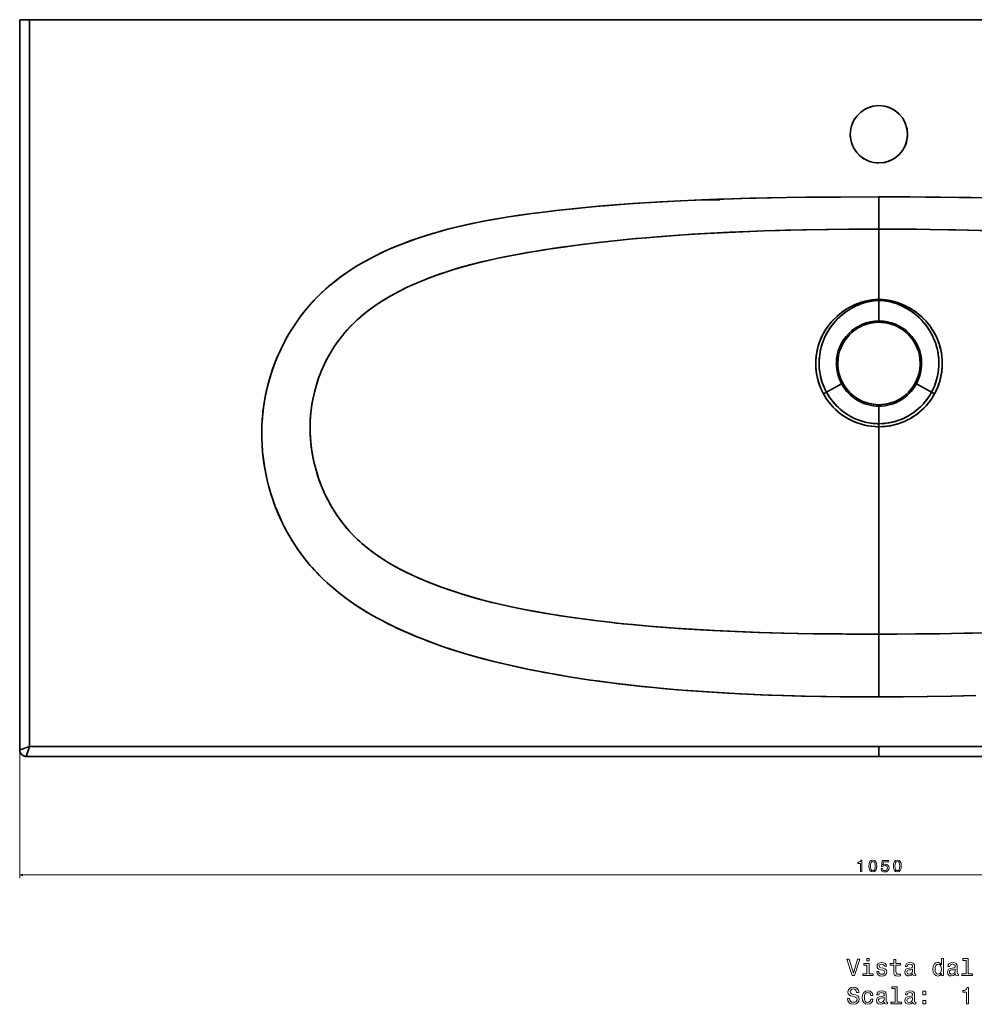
# Model space of a CAD drawing. Extents: x 69 to 2023, y 44 to 1279.
# Tile 1 of 8: x 69 to 653, y 44 to 646. Entities that reach past the tile are written whole.
import ezdxf

# ---------------------------------------------------------------- set-up
doc = ezdxf.new("R2010")
doc.units = 0

msp = doc.modelspace()

# ---------------------------------------------------------------- linework, layer by layer
at = {"color": 7, "lineweight": 35, "ltscale": 0.15}
for p, q in [((69.5, 645.75), (75.5, 645.75)), ((69.5, 645.75), (75.5, 645.75)), ((594.5, 195.75), (594.5, 201.75)), ((594.5, 201.75), (594.5, 195.75))]:
    msp.add_line(p, q, dxfattribs=at)
at = {"color": 7, "lineweight": 35}
for p, q in [((69.5, 645.75), (69.5, 199.75)), ((69.5, 645.75), (69.5, 199.75)), ((69.5, 645.75), (69.5, 535.73)), ((75.5, 645.75), (594.5, 645.75)), ((594.5, 645.75), (75.5, 645.75)), ((75.5, 645.75), (75.5, 201.75)), ((75.5, 201.75), (75.5, 645.75)), ((468.04, 645.75), (437.61, 645.75)), ((594.5, 645.75), (1113.5, 645.75)), ((1113.5, 645.75), (594.5, 645.75)), ((69.5, 535.73), (69.5, 199.75)), ((594.5, 517.81), (594.5, 480.28)), ((594.5, 517.81), (594.5, 474.9)), ((594.5, 517.81), (594.5, 474.9)), ((594.5, 397.13), (594.5, 270.43)), ((594.5, 397.13), (594.5, 270.43)), ((594.5, 270.43), (594.5, 232.1)), ((594.5, 270.43), (594.5, 232.1)), ((75.5, 201.75), (594.5, 201.75)), ((594.5, 201.75), (75.5, 201.75)), ((594.5, 201.75), (1113.5, 201.75)), ((1113.5, 201.75), (594.5, 201.75)), ((73.5, 195.75), (594.5, 195.75)), ((73.5, 195.75), (594.5, 195.75)), ((73.5, 195.75), (107.95, 195.75)), ((108.2, 195.75), (594.5, 195.75)), ((594.5, 195.75), (1080.8, 195.75)), ((1115.5, 195.75), (594.5, 195.75)), ((594.5, 195.75), (1115.5, 195.75))]:
    msp.add_line(p, q, dxfattribs=at)
at = {"color": 7, "lineweight": 35, "ltscale": 0.000703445}
msp.add_line((437.61, 645.75), (437.58, 645.75), dxfattribs=at)
at = {"color": 7, "lineweight": 35, "ltscale": 0.00067294}
msp.add_line((437.61, 645.75), (437.59, 645.75), dxfattribs=at)
at = {"color": 7, "lineweight": 35, "ltscale": 0.000808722}
msp.add_line((468.08, 645.75), (468.04, 645.75), dxfattribs=at)
at = {"color": 7, "lineweight": 35, "ltscale": 0.254643}
msp.add_line((487.15, 535.73), (497.34, 535.73), dxfattribs=at)
at = {"color": 7, "lineweight": 35, "ltscale": 0.492426}
msp.add_line((594.5, 517.81), (594.5, 537.51), dxfattribs=at)
msp.add_line((594.5, 517.81), (594.5, 537.51), dxfattribs=at)
at = {"color": 7, "lineweight": 35, "ltscale": 0.002641}
msp.add_line((633.73, 537.32), (633.66, 537.23), dxfattribs=at)
at = {"color": 7, "lineweight": 35, "ltscale": 0.002649}
msp.add_line((633.66, 537.23), (633.73, 537.32), dxfattribs=at)
at = {"color": 7, "lineweight": 35, "ltscale": 0.004805}
msp.add_line((594.5, 530.5), (594.5, 530.31), dxfattribs=at)
at = {"color": 7, "lineweight": 35, "ltscale": 0.100133}
msp.add_line((594.5, 517.81), (594.5, 513.81), dxfattribs=at)
at = {"color": 7, "lineweight": 35, "ltscale": 0.016776}
msp.add_line((594.5, 474.9), (594.5, 474.22), dxfattribs=at)
msp.add_line((594.5, 474.9), (594.5, 474.22), dxfattribs=at)
at = {"color": 7, "lineweight": 35, "ltscale": 0.31095}
msp.add_line((594.5, 461.79), (594.5, 474.22), dxfattribs=at)
msp.add_line((594.5, 461.79), (594.5, 474.22), dxfattribs=at)
at = {"color": 7, "lineweight": 35, "ltscale": 0.021478}
for p, q in [((594.5, 461.79), (594.5, 460.93)), ((594.5, 460.93), (594.5, 461.79)), ((569.33, 435.75), (568.47, 435.75)), ((568.47, 435.75), (569.33, 435.75)), ((620.53, 435.75), (619.67, 435.75)), ((619.67, 435.75), (620.53, 435.75))]:
    msp.add_line(p, q, dxfattribs=at)
at = {"color": 7, "lineweight": 35, "ltscale": 0.26332}
for p, q in [((562.41, 418.22), (571.65, 423.27)), ((571.65, 423.27), (562.41, 418.22)), ((626.59, 418.22), (617.35, 423.27)), ((617.35, 423.27), (626.59, 418.22))]:
    msp.add_line(p, q, dxfattribs=at)
at = {"color": 7, "lineweight": 35, "ltscale": 0.021479}
for p, q in [((571.65, 423.27), (572.41, 423.68)), ((572.41, 423.68), (571.65, 423.27)), ((617.35, 423.27), (616.59, 423.68)), ((616.59, 423.68), (617.35, 423.27)), ((594.5, 409.72), (594.5, 410.58)), ((594.5, 410.58), (594.5, 409.72))]:
    msp.add_line(p, q, dxfattribs=at)
at = {"color": 7, "lineweight": 35, "ltscale": 0.052427}
for p, q in [((560.57, 417.22), (562.41, 418.22)), ((560.57, 417.22), (562.41, 418.22)), ((628.43, 417.22), (626.59, 418.22)), ((628.43, 417.22), (626.59, 418.22))]:
    msp.add_line(p, q, dxfattribs=at)
at = {"color": 7, "lineweight": 35, "ltscale": 0.268634}
msp.add_line((594.5, 398.97), (594.5, 409.72), dxfattribs=at)
at = {"color": 7, "lineweight": 35, "ltscale": 0.26864}
msp.add_line((594.5, 398.97), (594.5, 409.72), dxfattribs=at)
at = {"color": 7, "lineweight": 35, "ltscale": 0.046031}
msp.add_line((594.5, 397.13), (594.5, 398.97), dxfattribs=at)
msp.add_line((594.5, 397.13), (594.5, 398.97), dxfattribs=at)
at = {"color": 7, "lineweight": 35, "ltscale": 0.000470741}
msp.add_line((476.64, 236.06), (476.66, 236.06), dxfattribs=at)
at = {"color": 7, "lineweight": 35, "ltscale": 0.000470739}
msp.add_line((476.64, 236.06), (476.66, 236.06), dxfattribs=at)
at = {"color": 7, "lineweight": 35, "ltscale": 0.158114}
for p, q in [((75.5, 201.75), (69.5, 199.75)), ((69.5, 199.75), (75.5, 201.75)), ((75.5, 201.75), (73.5, 195.75)), ((75.5, 201.75), (73.5, 195.75))]:
    msp.add_line(p, q, dxfattribs=at)
at = {"color": 7, "lineweight": 13}
for p, q in [((69.5, 197.75), (69.5, 121.35)), ((69.5, 123.35), (1119.5, 123.35))]:
    msp.add_line(p, q, dxfattribs=at)
at = {"color": 7, "lineweight": 35, "ltscale": 0.00091629}
msp.add_line((107.95, 195.75), (107.98, 195.75), dxfattribs=at)
at = {"color": 7, "lineweight": 35}
for points in [[(594.5, 232.1), (587.93, 232.11), (575.09, 232.19), (562.25, 232.34), (549.41, 232.59), (536.58, 232.93), (527.06, 233.25), (514.5, 233.77), (501.95, 234.4), (489.4, 235.16), (476.86, 236.05), (464.34, 237.09), (456.81, 237.79), (449.46, 238.54), (442.38, 239.31), (435.31, 240.14), (429.6, 240.86), (423.9, 241.61), (418.29, 242.4), (412.69, 243.23), (405.17, 244.41), (397.68, 245.68), (390.19, 247.03), (384.33, 248.15), (378.48, 249.33), (370.55, 251.04), (362.64, 252.87), (358.6, 253.86), (354.56, 254.89), (349.2, 256.33), (343.86, 257.84), (338.54, 259.44), (332.59, 261.33), (326.67, 263.34), (320.8, 265.46), (314.97, 267.7), (312.25, 268.79), (307.62, 270.73), (303.02, 272.76), (298.45, 274.89), (293.94, 277.11), (289.3, 279.54), (284.73, 282.08), (280.23, 284.75), (277.98, 286.16), (275.75, 287.6), (273.6, 289.03), (271.48, 290.5), (267.88, 293.11), (264.37, 295.83), (260.93, 298.65), (257.59, 301.59), (254.35, 304.64), (252.75, 306.23), (251.17, 307.85), (249.67, 309.44), (248.2, 311.06), (245.61, 314.07), (243.13, 317.17), (241.12, 319.84), (239.2, 322.55), (237.36, 325.32), (235.59, 328.12), (234.46, 330.02), (233.37, 331.93), (232.3, 333.88), (231.26, 335.85), (229.32, 339.81), (227.52, 343.82), (225.87, 347.88), (224.36, 351.99), (223.01, 356.12), (221.8, 360.29), (220.73, 364.48), (219.81, 368.69), (219.03, 373.01), (218.39, 377.34), (217.91, 381.67), (217.59, 386.01), (217.41, 390.35), (217.39, 394.36), (217.5, 398.37), (217.75, 402.38), (218.14, 406.38), (218.65, 410.36), (219.31, 414.33), (220.03, 418), (220.87, 421.64), (221.82, 425.27), (222.89, 428.88), (224.08, 432.47), (225.56, 436.48), (227.18, 440.44), (228.96, 444.36), (230.87, 448.23), (232.94, 452.03), (234.03, 453.91), (235.15, 455.77), (236.7, 458.22), (238.32, 460.64), (240, 463.02), (241.94, 465.63), (243.97, 468.18), (246.06, 470.68), (248.24, 473.12), (250.92, 475.95), (253.71, 478.69), (256.51, 481.28), (259.4, 483.77), (262.36, 486.17), (265.39, 488.48), (268.49, 490.7), (271.66, 492.84), (274.89, 494.9), (278.17, 496.87), (281.5, 498.75), (283.75, 499.96), (286.01, 501.14), (290.59, 503.39), (295.23, 505.5), (299.61, 507.37), (304.05, 509.13), (308.51, 510.8), (313.01, 512.37), (317.17, 513.73), (321.72, 515.13), (326.3, 516.45), (330.89, 517.7), (334.35, 518.58), (337.82, 519.43), (344.78, 521), (351, 522.28), (357.23, 523.45), (363.48, 524.53), (368.18, 525.28), (372.88, 525.99), (382.31, 527.3), (386.38, 527.83), (397.15, 529.13), (407.95, 530.31), (418.77, 531.37), (429.61, 532.31), (436.79, 532.88), (443.97, 533.41), (451.27, 533.9), (458.56, 534.34), (473.07, 535.12), (482.53, 535.54), (491.15, 535.88), (499.78, 536.18), (509.61, 536.47), (519.43, 536.72), (537.9, 537.08), (551.01, 537.27), (570.78, 537.44), (594.5, 537.51)], [(594.5, 232.1), (579.75, 232.15), (570.85, 232.23), (559, 232.4), (547.15, 232.64), (535.3, 232.97), (522.1, 233.44), (509.4, 234.01), (496.72, 234.7), (484.04, 235.52), (471.39, 236.48), (465.08, 237.02), (458.76, 237.6), (448.6, 238.63), (438.05, 239.81), (427.53, 241.13), (417.03, 242.58), (411.8, 243.37), (406.57, 244.19), (398, 245.62), (389.75, 247.11), (381.53, 248.71), (373.55, 250.38), (366.21, 252.02), (358.89, 253.79), (352.51, 255.43), (346.16, 257.18), (339.84, 259.04), (333.56, 261.01), (327.87, 262.92), (322.23, 264.93), (318.86, 266.19), (315.5, 267.49), (311.55, 269.08), (305.95, 271.45), (300.4, 273.97), (297.65, 275.28), (294.91, 276.62), (291.28, 278.49), (287.68, 280.42), (284.12, 282.43), (279.77, 285.04), (275.48, 287.77), (273.37, 289.19), (271.28, 290.64), (268.53, 292.63), (265.82, 294.69), (263.15, 296.8), (260.21, 299.27), (257.33, 301.83), (254.52, 304.47), (251.91, 307.07), (249.38, 309.76), (246.98, 312.46), (244.69, 315.19), (243.36, 316.88), (242.06, 318.58), (240.76, 320.34), (239.5, 322.12), (237.16, 325.62), (234.96, 329.17), (232.9, 332.77), (230.98, 336.4), (229.2, 340.05), (227.94, 342.85), (226.75, 345.66), (225.64, 348.47), (224.86, 350.58), (224.12, 352.69), (222.77, 356.91), (221.57, 361.13), (220.53, 365.33), (219.65, 369.52), (218.91, 373.72), (218.32, 377.9), (217.88, 382.06), (217.57, 386.21), (217.41, 390.34), (217.39, 393.9), (217.47, 397.46), (217.67, 401.28), (218, 405.09), (218.45, 408.9), (219.02, 412.71), (219.72, 416.52), (220.56, 420.34), (221.55, 424.3), (222.7, 428.26), (223.99, 432.22), (225.44, 436.18), (227.05, 440.13), (228.75, 443.93), (230.6, 447.7), (232.61, 451.45), (234.77, 455.16), (235.92, 457.01), (237.11, 458.84), (238.32, 460.64), (239.58, 462.43), (241.32, 464.8), (243.13, 467.14), (245.01, 469.44), (246.54, 471.23), (248.12, 473), (249.44, 474.42), (252.31, 477.35), (255.29, 480.18), (258.37, 482.9), (261.55, 485.52), (264.8, 488.04), (268.13, 490.45), (271.54, 492.76), (275.27, 495.13), (279.07, 497.38), (282.93, 499.53), (286.85, 501.56), (290.81, 503.49), (294.81, 505.32), (298.85, 507.06), (302.92, 508.7), (305.66, 509.75), (308.4, 510.76), (313.92, 512.67), (317.41, 513.81), (322.74, 515.43), (328.11, 516.95), (333.5, 518.37), (339.89, 519.91), (346.31, 521.32), (352.75, 522.62), (359.21, 523.8), (366.96, 525.09), (374.71, 526.26), (382.48, 527.33), (393, 528.64), (399.04, 529.34), (411.14, 530.63), (423.29, 531.78), (435.47, 532.78), (448.11, 533.69), (460.77, 534.47), (473.45, 535.13), (486.16, 535.69), (495.74, 536.05), (505.33, 536.35), (515.8, 536.64), (526.28, 536.87), (538.01, 537.09), (549.75, 537.25), (570.97, 537.44), (594.5, 537.51)], [(594.5, 537.51), (613.25, 537.47), (631.99, 537.33), (650.74, 537.09), (663.16, 536.86)], [(594.5, 537.51), (608.67, 537.49), (622.84, 537.41), (643.22, 537.2), (661.67, 536.89)], [(594.5, 270.43), (590.17, 270.43), (572.23, 270.52), (554.32, 270.72), (545.37, 270.88), (536.44, 271.07), (521.87, 271.48), (507.97, 271.98), (494.12, 272.61), (480.3, 273.38), (473.4, 273.82), (466.52, 274.3), (455.82, 275.14), (445.62, 276.05), (434.14, 277.21), (428.41, 277.85), (422.69, 278.52), (415.09, 279.49), (407.52, 280.54), (399.98, 281.67), (391.77, 282.99), (383.79, 284.39), (376.72, 285.74), (369.69, 287.18), (362.71, 288.74), (356.79, 290.16), (350.91, 291.69), (345.08, 293.31), (339.3, 295.05), (334.96, 296.44), (330.65, 297.89), (326.37, 299.42), (323.89, 300.35), (318.7, 302.38), (313.58, 304.54), (311.06, 305.66), (308.56, 306.82), (305.26, 308.43), (302.01, 310.09), (298.81, 311.83), (296.71, 313.02), (294.64, 314.25), (292.72, 315.43), (290.84, 316.64), (288.28, 318.36), (285.78, 320.13), (283.33, 321.96), (281.7, 323.25), (280.11, 324.56), (278.6, 325.84), (277.12, 327.16), (275.17, 328.98), (273.28, 330.86), (271.46, 332.77), (269.45, 335.02), (268.02, 336.73), (266.64, 338.47), (264.45, 341.42), (262.4, 344.43), (260.49, 347.49), (258.72, 350.6), (257.09, 353.73), (256.23, 355.49), (255.42, 357.26), (253.91, 360.8), (252.56, 364.35), (251.38, 367.89), (250.34, 371.41), (249.44, 374.92), (248.67, 378.54), (248.04, 382.13), (247.55, 385.7), (247.2, 389.24), (246.99, 392.75), (246.91, 396.2), (246.92, 397.34), (247.01, 400.63), (247.22, 403.91), (247.56, 407.21), (248.02, 410.52), (248.6, 413.85), (249.33, 417.21), (250.18, 420.57), (251.19, 423.96), (252.34, 427.35), (253.65, 430.76), (255.12, 434.16), (256.59, 437.22), (258.19, 440.26), (259.93, 443.27), (261.82, 446.24), (263.85, 449.17), (266.02, 452.04), (268.33, 454.84), (269.31, 455.96), (271.32, 458.14), (273.43, 460.27), (275.61, 462.33), (277.88, 464.34), (279.43, 465.65), (281.02, 466.93), (284.27, 469.4), (287.64, 471.77), (291.01, 473.97), (294.47, 476.08), (298.01, 478.08), (301.62, 480), (305, 481.68), (308.44, 483.3), (311.92, 484.84), (314.45, 485.9), (317, 486.94), (319.79, 488.02), (325.02, 489.94), (327.94, 490.95), (330.87, 491.92), (336.79, 493.76), (342.76, 495.47), (348.79, 497.06), (354.87, 498.53), (360.76, 499.84), (366.68, 501.06), (372.64, 502.21), (379.36, 503.41), (386.11, 504.53), (391.03, 505.31), (401.82, 506.9), (412.66, 508.36), (423.56, 509.7), (434.49, 510.9), (441.83, 511.64), (449.2, 512.32), (459.55, 513.2), (469.93, 513.98), (480.34, 514.67), (491.79, 515.34), (503.27, 515.9), (514.76, 516.39), (524.26, 516.72), (533.76, 517.01), (547.84, 517.35), (561.94, 517.59), (576.05, 517.75), (594.5, 517.81)], [(594.5, 270.43), (574.73, 270.5), (564.47, 270.59), (554.22, 270.72), (544.72, 270.89), (535.22, 271.1), (520.6, 271.52), (506.63, 272.03), (492.69, 272.68), (485.43, 273.07), (478.18, 273.51), (471.53, 273.95), (464.88, 274.43), (454.13, 275.29), (443.82, 276.22), (437.82, 276.82), (431.83, 277.46), (426.35, 278.09), (420.87, 278.75), (413.26, 279.74), (405.67, 280.81), (398.1, 281.96), (389.87, 283.32), (381.88, 284.75), (373.89, 286.3), (369.71, 287.18), (365.54, 288.09), (361.79, 288.95), (358.06, 289.85), (351.79, 291.45), (345.56, 293.17), (339.39, 295.02), (333.26, 297), (327.2, 299.12), (323.48, 300.5), (318.35, 302.53), (313.28, 304.67), (310.71, 305.82), (308.17, 307.01), (305.76, 308.18), (303.38, 309.38), (299.52, 311.43), (295.74, 313.59), (292.04, 315.86), (288.43, 318.25), (286.67, 319.48), (284.93, 320.75), (281.82, 323.15), (278.81, 325.66), (277.35, 326.95), (275.92, 328.27), (274.05, 330.08), (272.25, 331.92), (270.51, 333.82), (268.54, 336.1), (266.54, 338.59), (264.65, 341.14), (262.85, 343.74), (261.16, 346.39), (259.56, 349.09), (258.62, 350.79), (257.71, 352.51), (256.01, 355.97), (254.46, 359.46), (253.71, 361.3), (253.01, 363.13), (251.72, 366.82), (250.59, 370.51), (249.62, 374.2), (248.8, 377.88), (248.13, 381.56), (247.68, 384.61), (247.34, 387.66), (247.1, 390.69), (246.98, 393), (246.92, 395.31), (246.92, 397.62), (246.98, 399.94), (247.2, 403.59), (247.56, 407.25), (248.08, 410.91), (248.75, 414.58), (249.58, 418.26), (250.56, 421.89), (251.11, 423.72), (251.71, 425.56), (252.34, 427.35), (253.01, 429.14), (254.17, 432.02), (255.45, 434.88), (256.84, 437.72), (258.34, 440.53), (259.96, 443.31), (261.85, 446.29), (263.88, 449.22), (266.04, 452.07), (268.33, 454.85), (269.56, 456.25), (271.85, 458.69), (273.81, 460.64), (275.83, 462.53), (277.92, 464.37), (279.52, 465.72), (281.15, 467.03), (282.81, 468.32), (284.51, 469.57), (287.97, 471.99), (291.52, 474.29), (295.17, 476.48), (298.94, 478.59), (302.78, 480.59), (306.69, 482.49), (310.65, 484.29), (313.28, 485.42), (315.92, 486.51), (318.68, 487.6), (321.46, 488.65), (326.43, 490.44), (329.83, 491.58), (335.24, 493.3), (340.69, 494.9), (346.19, 496.39), (351.72, 497.78), (357.28, 499.07), (362.87, 500.29), (367.08, 501.14), (371.3, 501.96), (379.78, 503.48), (389.32, 505.04), (394.91, 505.9), (400.54, 506.72), (411.82, 508.26), (423.13, 509.65), (434.48, 510.9), (445.86, 512.02), (452.36, 512.6), (458.88, 513.15), (471.93, 514.12), (485.01, 514.96), (498.11, 515.66), (511.21, 516.25), (524.27, 516.72), (537.37, 517.11), (550.45, 517.4), (563.91, 517.62), (577.38, 517.75), (594.5, 517.81)], [(594.5, 517.81), (606, 517.79), (617.5, 517.71), (625.47, 517.62), (637.04, 517.43), (648.61, 517.18), (662.95, 516.78)], [(656.96, 516.96), (641.36, 517.35), (625.75, 517.61), (610.12, 517.76), (594.5, 517.81)], [(594.5, 474.9), (594.01, 474.89), (592.07, 474.8), (590.15, 474.61), (588.25, 474.3), (586.38, 473.89), (584.2, 473.29), (582.07, 472.57), (580, 471.73), (577.99, 470.8), (575.97, 469.73), (574.03, 468.55), (572.16, 467.28), (570.38, 465.92), (568.68, 464.46), (567.06, 462.92), (565.49, 461.23), (564.02, 459.46), (562.66, 457.61), (561.42, 455.68), (560.41, 453.91), (559.72, 452.56), (559.08, 451.18), (558.5, 449.78), (557.97, 448.35), (557.36, 446.42), (556.84, 444.45), (556.43, 442.45), (556.13, 440.45), (555.93, 438.42), (555.84, 436.07), (555.89, 433.73), (556.08, 431.45), (556.26, 430.03), (556.5, 428.63), (556.9, 426.73), (557.4, 424.87), (557.98, 423.04), (558.7, 421.14), (559.58, 419.16), (560.57, 417.22)], [(560.57, 417.22), (559.79, 418.72), (559.08, 420.25), (558.44, 421.81), (557.92, 423.24), (557.45, 424.68), (556.93, 426.62), (556.5, 428.61), (556.18, 430.63), (555.96, 432.63), (555.85, 434.96), (555.87, 437.31), (556.04, 439.67), (556.23, 441.18), (556.47, 442.67), (556.78, 444.16), (557.14, 445.63), (557.79, 447.81), (558.57, 449.96), (559.47, 452.05), (560.5, 454.09), (561.52, 455.85), (562.62, 457.55), (563.82, 459.2), (565.1, 460.78), (566.77, 462.61), (568.54, 464.34), (570.42, 465.96), (572.41, 467.46), (574.48, 468.84), (576.65, 470.1), (578.89, 471.24), (581.21, 472.24), (582.41, 472.69), (583.63, 473.11), (584.83, 473.48), (586.05, 473.81), (588, 474.25), (589.99, 474.58), (591.99, 474.8), (594.01, 474.89), (594.5, 474.9)], [(594.5, 474.22), (592.74, 474.17), (591.43, 474.06), (590.14, 473.9), (588.83, 473.67), (587.54, 473.39), (585.73, 472.91), (583.96, 472.34), (582.22, 471.67), (580.87, 471.08), (579.55, 470.45), (578.22, 469.74), (576.9, 468.98), (575.61, 468.17), (574.34, 467.3), (573.09, 466.37), (571.89, 465.41), (570.71, 464.39), (568.99, 462.74), (567.38, 460.99), (565.87, 459.15), (564.48, 457.23), (563.21, 455.23), (562.06, 453.15), (561.05, 451.01), (560.42, 449.47), (559.8, 447.73), (559.36, 446.33), (558.95, 444.77), (558.61, 443.2), (558.28, 441.27), (558.07, 439.53), (558.01, 438.8), (557.9, 436.59), (557.93, 434.38), (558.02, 432.89), (558.18, 431.42), (558.48, 429.44), (558.86, 427.55), (559.46, 425.32), (559.65, 424.68), (560.43, 422.47), (561.35, 420.31), (562.41, 418.22)], [(562.41, 418.22), (561.65, 419.69), (560.96, 421.2), (560.34, 422.73), (559.83, 424.13), (559.39, 425.54), (558.89, 427.45), (558.48, 429.4), (558.18, 431.39), (557.99, 433.35), (557.9, 435.32), (557.92, 437.3), (558.05, 439.28), (558.28, 441.25), (558.52, 442.73), (558.82, 444.19), (559.18, 445.65), (559.59, 447.08), (560.36, 449.31), (561.26, 451.48), (562.29, 453.59), (563.42, 455.58), (564.66, 457.5), (566.02, 459.34), (567.48, 461.11), (569, 462.74), (570.61, 464.29), (572.3, 465.75), (574.09, 467.12), (575.95, 468.39), (577.89, 469.56), (579.68, 470.51), (581.52, 471.38), (583.42, 472.14), (585.37, 472.8), (587.17, 473.31), (589.01, 473.71), (590.87, 474), (592.76, 474.17), (594.5, 474.22)], [(594.5, 474.9), (596.62, 474.83), (598.72, 474.62), (600.8, 474.29), (602.86, 473.83), (605.05, 473.21), (607.2, 472.47), (609.29, 471.61), (611.33, 470.64), (613.49, 469.46), (615.56, 468.17), (617.56, 466.75), (619.5, 465.19), (621.33, 463.52), (623.06, 461.74), (624.67, 459.86), (626.15, 457.88), (627.28, 456.18), (628.31, 454.43), (629.25, 452.63), (629.96, 451.09), (630.6, 449.53), (631.17, 447.93), (631.76, 445.99), (632.25, 444.02), (632.64, 442.02), (632.92, 440.01), (633.09, 437.99), (633.16, 435.97), (633.12, 433.95), (632.98, 431.96), (632.8, 430.49), (632.58, 429.04), (632.3, 427.6), (631.96, 426.18), (631.51, 424.57), (631, 422.98), (630.41, 421.41), (629.49, 419.29), (628.43, 417.22)], [(594.5, 474.9), (596.37, 474.84), (598.23, 474.68), (600.07, 474.42), (602.23, 473.99), (604.35, 473.43), (606.42, 472.75), (608.43, 471.98), (610.67, 470.97), (612.84, 469.83), (614.92, 468.59), (616.91, 467.23), (618.81, 465.77), (620.61, 464.2), (622.27, 462.58), (623.83, 460.87), (625.27, 459.08), (626.61, 457.2), (627.7, 455.48), (628.7, 453.71), (629.38, 452.35), (630.01, 450.97), (630.88, 448.77), (631.61, 446.52), (632.21, 444.22), (632.61, 442.23), (632.9, 440.21), (633.08, 438.2), (633.14, 436.94), (633.16, 435.69), (633.14, 434.43), (633.08, 433.18), (632.9, 431.24), (632.58, 429.05), (632.14, 426.92), (631.6, 424.85), (630.94, 422.83), (630.21, 420.94), (629.37, 419.06), (628.43, 417.22)], [(594.5, 474.22), (595.98, 474.19), (597.46, 474.07), (598.93, 473.89), (600.25, 473.66), (601.55, 473.37), (603.35, 472.89), (605.11, 472.31), (606.83, 471.65), (608.19, 471.06), (609.52, 470.41), (611.32, 469.44), (613.07, 468.38), (614.75, 467.23), (616.4, 465.99), (617.72, 464.89), (618.98, 463.75), (620.18, 462.56), (621.58, 461.05), (622.9, 459.45), (624.12, 457.81), (624.97, 456.55), (625.77, 455.26), (626.76, 453.49), (627.66, 451.66), (628.45, 449.81), (628.98, 448.39), (629.52, 446.72), (629.98, 445.03), (630.42, 443.06), (630.75, 441.07), (630.97, 439.09), (631.09, 437.09), (631.1, 435.6), (631.06, 434.1), (630.9, 432.12), (630.66, 430.25), (630.43, 428.95), (630.1, 427.41), (629.71, 425.88), (629.09, 423.9), (628.36, 421.97), (627.53, 420.07), (626.59, 418.22)], [(594.5, 474.22), (595.58, 474.2), (596.66, 474.14), (598.8, 473.91), (600.92, 473.52), (603, 472.99), (605.03, 472.34), (607.11, 471.53), (609.14, 470.6), (611.1, 469.57), (612.99, 468.43), (615.04, 467.02), (617, 465.5), (618.85, 463.87), (620.59, 462.13), (622.22, 460.29), (623.49, 458.68), (624.67, 457.01), (625.76, 455.29), (626.75, 453.52), (627.64, 451.7), (628.43, 449.85), (629.13, 447.95), (629.72, 446.03), (630.21, 444.07), (630.59, 442.09), (630.87, 440.1), (631.04, 438.11), (631.1, 436.12), (631.06, 434.14), (630.91, 432.19), (630.73, 430.75), (630.5, 429.33), (630.22, 427.92), (629.89, 426.54), (629.49, 425.13), (629.03, 423.73), (628.32, 421.86), (627.51, 420.02), (626.59, 418.22)], [(560.57, 417.22), (561.59, 415.46), (562.7, 413.77), (563.9, 412.13), (565.18, 410.56), (566.54, 409.06), (567.98, 407.63), (569.49, 406.28), (571.08, 405.01), (572.73, 403.82), (574.45, 402.72), (576.21, 401.72), (578.02, 400.81), (579.89, 399.99), (581.8, 399.27), (583.74, 398.65), (585.71, 398.14), (587.7, 397.73), (589.72, 397.43), (591.75, 397.23), (593.12, 397.16), (594.5, 397.13)], [(560.57, 417.22), (561.31, 415.92), (562.1, 414.65), (562.96, 413.4), (563.86, 412.18), (565.13, 410.61), (566.49, 409.11), (567.93, 407.68), (569.45, 406.32), (571.03, 405.05), (572.68, 403.86), (574.38, 402.76), (576.14, 401.75), (577.96, 400.84), (579.83, 400.02), (581.74, 399.29), (583.81, 398.64), (585.91, 398.09), (588.05, 397.67), (590.21, 397.37), (592.39, 397.19), (594.5, 397.13)], [(562.41, 418.22), (563.23, 416.79), (564.12, 415.38), (565.07, 414.03), (566.43, 412.28), (567.69, 410.84), (568.58, 409.9), (569.51, 408.99), (570.78, 407.85), (572.23, 406.67), (573.73, 405.56), (575.29, 404.53), (576.54, 403.78), (578.28, 402.85), (579.59, 402.22), (581.17, 401.54), (582.79, 400.94), (584.66, 400.35), (586.32, 399.92), (588, 399.57), (589.44, 399.33), (590.66, 399.18), (591.88, 399.07), (593.34, 398.99), (594.5, 398.97)], [(562.41, 418.22), (563.54, 416.29), (564.78, 414.43), (566.13, 412.65), (567.59, 410.95), (569.25, 409.25), (571.02, 407.65), (572.89, 406.17), (574.86, 404.8), (576.91, 403.57), (578.66, 402.65), (580.47, 401.83), (582.31, 401.11), (584.2, 400.49), (586.09, 399.98), (588.02, 399.57), (589.96, 399.26), (591.92, 399.07), (593.21, 399), (594.5, 398.97)], [(626.59, 418.22), (625.59, 416.5), (624.5, 414.83), (623.73, 413.76), (623.02, 412.83), (622.28, 411.94), (621.42, 410.97), (620.04, 409.53), (618.59, 408.17), (617.45, 407.21), (616.28, 406.29), (614.46, 405.01), (612.56, 403.84), (610.59, 402.78), (608.56, 401.84), (606.72, 401.12), (604.54, 400.41), (602.34, 399.84), (600.1, 399.42), (598.26, 399.17), (596.39, 399.02), (594.5, 398.97)], [(626.59, 418.22), (625.46, 416.29), (624.22, 414.43), (622.87, 412.65), (621.41, 410.95), (620.03, 409.52), (618.58, 408.16), (617.05, 406.89), (615.46, 405.69), (613.8, 404.58), (612.09, 403.57), (610.33, 402.65), (608.53, 401.83), (606.67, 401.11), (604.71, 400.46), (602.72, 399.93), (600.69, 399.51), (598.64, 399.21), (596.57, 399.03), (594.5, 398.97)], [(628.43, 417.22), (627.31, 415.29), (626.07, 413.43), (624.73, 411.65), (623.28, 409.95), (621.75, 408.33), (620.27, 406.94), (618.72, 405.63), (617.1, 404.4), (615.41, 403.26), (613.68, 402.21), (611.89, 401.25), (610.04, 400.38), (608.15, 399.62), (605.96, 398.86), (603.72, 398.25), (601.45, 397.76), (599.15, 397.41), (596.83, 397.2), (594.5, 397.13)], [(628.43, 417.22), (627.68, 415.91), (626.89, 414.64), (626.03, 413.38), (625.13, 412.16), (623.68, 410.4), (622.14, 408.73), (620.49, 407.14), (618.75, 405.66), (617.14, 404.43), (615.46, 403.29), (613.72, 402.24), (611.93, 401.27), (610.08, 400.4), (607.82, 399.49), (605.51, 398.73), (603.14, 398.11), (600.74, 397.64), (598.3, 397.32), (596.4, 397.18), (594.5, 397.13)], [(664.28, 271.39), (651.58, 271.05), (638.88, 270.79), (627.88, 270.63), (616.87, 270.52), (605.69, 270.45), (594.5, 270.43)], [(594.5, 270.43), (605.61, 270.45), (616.71, 270.52), (631.52, 270.68), (646.3, 270.93), (661.08, 271.3)], [(653.7, 232.97), (638.91, 232.58), (624.11, 232.31), (609.31, 232.15), (594.5, 232.1)], [(652.78, 232.94), (638.52, 232.57), (623.85, 232.3), (609.17, 232.15), (594.5, 232.1)]]:
    msp.add_lwpolyline(points, dxfattribs=at)
at = {"color": 7, "lineweight": 13}
for points in [[(583.11, 125.35), (584.03, 125.35), (584.03, 132.41), (583.34, 132.41), (583.16, 131.79), (582.8, 131.38), (582.24, 131.13), (581.48, 131.05), (581.48, 130.34), (583.11, 130.34)], [(588.33, 128.77), (588.48, 127.19), (588.96, 126.06), (589.71, 125.37), (590.76, 125.15), (591.8, 125.37), (592.56, 126.06), (593.02, 127.19), (593.18, 128.77), (593.02, 130.35), (592.83, 130.97), (592.56, 131.49), (591.8, 132.17), (590.76, 132.41), (589.71, 132.17), (588.96, 131.48), (588.48, 130.35)], [(603.28, 128.77), (603.43, 127.19), (603.9, 126.06), (604.66, 125.37), (605.71, 125.15), (606.75, 125.37), (607.5, 126.06), (607.97, 127.19), (608.13, 128.77), (607.97, 130.35), (607.78, 130.97), (607.5, 131.49), (606.75, 132.17), (605.71, 132.41), (604.66, 132.17), (603.9, 131.48), (603.43, 130.35)], [(589.3, 128.77), (589.38, 129.99), (589.63, 130.87), (590.09, 131.39), (590.76, 131.57), (591.43, 131.39), (591.88, 130.87), (592.14, 129.99), (592.22, 128.77), (592.14, 127.54), (591.88, 126.67), (591.43, 126.15), (590.76, 125.98), (590.09, 126.15), (589.63, 126.67), (589.38, 127.54)], [(595.73, 127.18), (595.96, 126.35), (596.45, 125.71), (597.18, 125.3), (598.1, 125.15), (599.12, 125.33), (599.92, 125.83), (600.42, 126.62), (600.62, 127.62), (600.44, 128.56), (599.96, 129.3), (599.2, 129.77), (598.23, 129.94), (597.47, 129.82), (596.88, 129.49), (597.17, 131.38), (600.23, 131.38), (600.23, 132.2), (596.49, 132.2), (595.94, 128.49), (596.74, 128.49), (597.33, 128.97), (598.07, 129.14), (598.72, 129.03), (599.21, 128.7), (599.53, 128.21), (599.64, 127.57), (599.53, 126.94), (599.2, 126.44), (598.71, 126.13), (598.07, 126.02), (597.54, 126.09), (597.13, 126.32), (596.82, 126.69), (596.67, 127.18)], [(604.25, 128.77), (604.33, 129.99), (604.58, 130.87), (605.03, 131.39), (605.71, 131.57), (606.37, 131.39), (606.83, 130.87), (607.08, 129.99), (607.16, 128.77), (607.08, 127.54), (606.83, 126.67), (606.37, 126.15), (605.71, 125.98), (605.03, 126.15), (604.58, 126.67), (604.33, 127.54)], [(588.45, 72.22), (587.11, 72.22), (587.11, 70.78), (588.45, 70.78)], [(632.66, 63.07), (632.66, 61.88), (633.92, 61.88), (633.92, 72.22), (632.67, 72.22), (632.67, 68.43), (631.7, 69.53), (631.11, 69.79), (630.44, 69.89), (629.21, 69.6), (628.26, 68.79), (627.64, 67.5), (627.43, 65.75), (627.64, 64.01), (628.26, 62.7), (629.21, 61.88), (630.44, 61.6), (631.11, 61.7), (631.72, 61.96)], [(647.77, 71.16), (647.77, 62.94), (645.16, 62.94), (645.16, 61.88), (651.63, 61.88), (651.63, 62.94), (649.04, 62.94), (649.04, 72.22), (645.78, 72.22), (645.78, 71.16)], [(581.34, 71.89), (578.84, 63.37), (576.26, 71.89), (574.89, 71.89), (578.12, 61.88), (579.56, 61.88), (582.71, 71.89)], [(588.4, 62.94), (588.4, 69.35), (585.15, 69.35), (585.15, 68.27), (587.14, 68.27), (587.14, 62.94), (584.54, 62.94), (584.54, 61.88), (591.03, 61.88), (591.03, 62.94)], [(596.99, 66.39), (595.77, 66.67), (594.86, 67.01), (594.56, 67.68), (594.64, 68.16), (594.95, 68.5), (595.44, 68.72), (596.14, 68.81), (596.82, 68.72), (597.35, 68.46), (597.7, 68.07), (597.84, 67.55), (599.08, 67.55), (599.08, 67.58), (598.87, 68.52), (598.28, 69.25), (597.35, 69.71), (596.14, 69.89), (594.92, 69.71), (594.02, 69.24), (593.46, 68.53), (593.29, 67.64), (593.42, 66.77), (593.82, 66.17), (594.49, 65.74), (595.45, 65.43), (596.86, 65.09), (597.73, 64.73), (597.96, 64.44), (598.04, 64.01), (597.91, 63.48), (597.57, 63.07), (597.01, 62.81), (596.26, 62.73), (595.47, 62.81), (594.89, 63.11), (594.5, 63.6), (594.34, 64.28), (593.12, 64.28), (593.32, 63.13), (593.91, 62.29), (594.85, 61.79), (596.14, 61.6), (597.5, 61.79), (598.49, 62.29), (599.1, 63.1), (599.31, 64.15), (599.15, 65.06), (598.71, 65.68), (597.97, 66.08)], [(603.58, 68.27), (603.58, 64.4), (603.66, 63.14), (604.07, 62.28), (604.87, 61.77), (606.24, 61.6), (607.74, 61.67), (607.74, 62.77), (606.65, 62.68), (605.65, 62.8), (605.12, 63.16), (604.89, 63.76), (604.85, 64.61), (604.85, 68.27), (607.74, 68.27), (607.74, 69.35), (604.85, 69.35), (604.85, 71.62), (603.58, 71.62), (603.58, 69.35), (601.39, 69.35), (601.39, 68.27)], [(615.15, 62.88), (615.15, 62.84), (615.22, 62.35), (615.44, 62.01), (616.34, 61.73), (617.05, 61.85), (617.05, 62.83), (616.75, 62.78), (616.34, 62.97), (616.27, 63.55), (616.27, 67.55), (616.1, 68.58), (615.6, 69.3), (614.72, 69.73), (613.48, 69.89), (612.27, 69.71), (611.37, 69.22), (610.81, 68.46), (610.62, 67.45), (610.62, 67.37), (611.76, 67.37), (611.86, 67.97), (612.18, 68.4), (612.7, 68.66), (613.43, 68.76), (614.14, 68.69), (614.64, 68.48), (614.95, 68.1), (615.05, 67.58), (614.99, 66.98), (614.76, 66.67), (614.18, 66.53), (613.1, 66.41), (611.86, 66.16), (610.98, 65.69), (610.47, 64.97), (610.31, 63.91), (610.45, 62.96), (610.9, 62.25), (611.62, 61.8), (612.61, 61.65), (613.95, 61.95)], [(630.65, 68.75), (631.49, 68.55), (632.12, 67.99), (632.5, 67.05), (632.64, 65.75), (632.5, 64.44), (632.12, 63.5), (631.49, 62.93), (630.65, 62.74), (629.86, 62.93), (629.26, 63.5), (628.85, 64.45), (628.72, 65.75), (628.85, 67.03), (629.26, 67.97), (629.86, 68.55)], [(641.17, 62.88), (641.17, 62.84), (641.24, 62.35), (641.46, 62.01), (642.37, 61.73), (643.07, 61.85), (643.07, 62.83), (642.77, 62.78), (642.37, 62.97), (642.3, 63.55), (642.3, 67.55), (642.12, 68.58), (641.62, 69.3), (640.74, 69.73), (639.5, 69.89), (638.29, 69.71), (637.4, 69.22), (636.83, 68.46), (636.65, 67.45), (636.65, 67.37), (637.79, 67.37), (637.89, 67.97), (638.2, 68.4), (638.72, 68.66), (639.46, 68.76), (640.16, 68.69), (640.67, 68.48), (640.97, 68.1), (641.07, 67.58), (641.01, 66.98), (640.78, 66.67), (640.21, 66.53), (639.13, 66.41), (637.89, 66.16), (637.01, 65.69), (636.49, 64.97), (636.33, 63.91), (636.47, 62.96), (636.92, 62.25), (637.64, 61.8), (638.64, 61.65), (639.98, 61.95)], [(615, 64.58), (614.83, 63.84), (614.37, 63.26), (613.68, 62.88), (612.83, 62.75), (612.28, 62.83), (611.89, 63.06), (611.65, 63.46), (611.57, 64.02), (611.63, 64.53), (611.86, 64.89), (612.79, 65.29), (613.95, 65.46), (615, 65.81)], [(641.03, 64.58), (640.85, 63.84), (640.39, 63.26), (639.7, 62.88), (638.85, 62.75), (638.3, 62.83), (637.91, 63.06), (637.67, 63.46), (637.6, 64.02), (637.66, 64.53), (637.89, 64.89), (638.81, 65.29), (639.98, 65.46), (641.03, 65.81)], [(576.56, 47.9), (575.25, 47.9), (575.54, 46.37), (576.26, 45.25), (577.37, 44.57), (578.87, 44.33), (580.35, 44.56), (581.46, 45.19), (582.17, 46.18), (582.43, 47.5), (582.21, 48.68), (581.6, 49.44), (580.62, 49.94), (579.31, 50.32), (578.19, 50.59), (577.45, 50.91), (577.04, 51.37), (576.91, 52.09), (577.04, 52.74), (577.41, 53.23), (577.99, 53.56), (578.78, 53.68), (579.59, 53.53), (580.22, 53.14), (580.64, 52.5), (580.84, 51.62), (582.15, 51.62), (582.15, 51.65), (581.92, 53), (581.24, 54.01), (580.18, 54.64), (578.74, 54.86), (577.44, 54.64), (576.43, 54.04), (575.78, 53.1), (575.55, 51.89), (575.74, 50.81), (576.29, 50.07), (577.15, 49.58), (578.33, 49.21), (579.5, 48.88), (580.38, 48.56), (580.91, 48.1), (581.1, 47.35), (580.93, 46.59), (580.48, 46.01), (579.8, 45.65), (578.92, 45.54), (577.94, 45.69), (577.19, 46.16), (576.72, 46.9)], [(604.4, 53.88), (604.4, 45.67), (601.79, 45.67), (601.79, 44.6), (608.26, 44.6), (608.26, 45.67), (605.67, 45.67), (605.67, 54.94), (602.41, 54.94), (602.41, 53.88)], [(647.97, 44.6), (649.28, 44.6), (649.28, 54.67), (648.3, 54.67), (648.04, 53.79), (647.53, 53.2), (646.73, 52.86), (645.64, 52.74), (645.64, 51.72), (647.97, 51.72)], [(589.46, 49.77), (590.71, 49.77), (590.45, 50.92), (589.83, 51.83), (588.87, 52.39), (587.61, 52.61), (586.23, 52.32), (585.18, 51.52), (584.51, 50.2), (584.28, 48.45), (584.5, 46.7), (585.15, 45.41), (586.17, 44.6), (587.57, 44.33), (588.81, 44.54), (589.77, 45.15), (590.44, 46.1), (590.72, 47.37), (589.51, 47.37), (589.3, 46.56), (588.89, 45.95), (588.32, 45.58), (587.61, 45.46), (586.73, 45.65), (586.1, 46.23), (585.71, 47.16), (585.58, 48.49), (585.71, 49.79), (586.11, 50.72), (586.76, 51.3), (587.61, 51.5), (588.36, 51.37), (588.92, 51.04), (589.3, 50.49)], [(597.8, 45.61), (597.8, 45.56), (597.87, 45.07), (598.09, 44.73), (599, 44.45), (599.7, 44.57), (599.7, 45.55), (599.4, 45.51), (599, 45.69), (598.92, 46.27), (598.92, 50.28), (598.75, 51.3), (598.25, 52.02), (597.37, 52.45), (596.13, 52.61), (594.92, 52.44), (594.02, 51.95), (593.46, 51.18), (593.28, 50.18), (593.28, 50.09), (594.41, 50.09), (594.51, 50.69), (594.83, 51.13), (595.35, 51.39), (596.09, 51.49), (596.79, 51.41), (597.3, 51.2), (597.6, 50.82), (597.7, 50.31), (597.64, 49.7), (597.41, 49.4), (596.83, 49.25), (595.75, 49.14), (594.51, 48.88), (593.64, 48.42), (593.12, 47.7), (592.96, 46.63), (593.1, 45.68), (593.55, 44.97), (594.27, 44.53), (595.26, 44.37), (596.6, 44.67)], [(597.66, 47.31), (597.48, 46.56), (597.02, 45.98), (596.33, 45.61), (595.48, 45.48), (594.93, 45.55), (594.54, 45.78), (594.3, 46.18), (594.23, 46.75), (594.28, 47.25), (594.51, 47.61), (595.44, 48.01), (596.6, 48.19), (597.66, 48.53)], [(615.15, 45.61), (615.15, 45.56), (615.22, 45.07), (615.44, 44.73), (616.34, 44.45), (617.05, 44.57), (617.05, 45.55), (616.75, 45.51), (616.34, 45.69), (616.27, 46.27), (616.27, 50.28), (616.1, 51.3), (615.6, 52.02), (614.72, 52.45), (613.48, 52.61), (612.27, 52.44), (611.37, 51.95), (610.81, 51.18), (610.62, 50.18), (610.62, 50.09), (611.76, 50.09), (611.86, 50.69), (612.18, 51.13), (612.7, 51.39), (613.43, 51.49), (614.14, 51.41), (614.64, 51.2), (614.95, 50.82), (615.05, 50.31), (614.99, 49.7), (614.76, 49.4), (614.18, 49.25), (613.1, 49.14), (611.86, 48.88), (610.98, 48.42), (610.47, 47.7), (610.31, 46.63), (610.45, 45.68), (610.9, 44.97), (611.62, 44.53), (612.61, 44.37), (613.95, 44.67)], [(615, 47.31), (614.83, 46.56), (614.37, 45.98), (613.68, 45.61), (612.83, 45.48), (612.28, 45.55), (611.89, 45.78), (611.65, 46.18), (611.57, 46.75), (611.63, 47.25), (611.86, 47.61), (612.79, 48.01), (613.95, 48.19), (615, 48.53)], [(621.21, 50.19), (623.2, 50.19), (623.2, 52.34), (621.21, 52.34)], [(621.21, 44.6), (623.2, 44.6), (623.2, 46.75), (621.21, 46.75)]]:
    msp.add_lwpolyline(points, close=True, dxfattribs=at)
msp.add_lwpolyline([(71.43, 123.87), (69.5, 123.35), (71.43, 122.84)], dxfattribs=at)
at = {"color": 7, "lineweight": 35}
for centre, radius, start, end in [((594.44, 575.75), 17.5, 89.80546, 179.9997), ((594.44, 575.75), 17.5, 89.80519, 180.00001), ((594.45, 575.73), 17.52, 96.37652, 119.66158), ((594.44, 575.75), 17.5, 0.00028, 89.80489), ((594.44, 575.75), 17.5, 0, 89.80519), ((594.43, 575.74), 17.52, 43.32449, 73.38801), ((594.46, 575.74), 17.52, 146.75384, 169.10372), ((594.38, 575.74), 17.56, 0.02381, 14.60275), ((594.44, 575.75), 17.5, 180.00027, 270.19451), ((594.44, 575.75), 17.5, 179.99999, 270.19481), ((594.51, 575.76), 17.56, 180.06453, 194.46299), ((594.44, 575.75), 17.5, 270.19509, 359.9997), ((594.44, 575.75), 17.5, 270.19481, 360), ((594.43, 575.75), 17.51, 326.72164, 359.99146), ((594.45, 575.77), 17.52, 223.53175, 253.41708), ((594.44, 575.77), 17.52, 276.30646, 299.64542), ((594.5, 435.75), 26.03, 90.00034, 180.00001), ((594.5, 435.75), 26.03, 90.00032, 180.00001), ((594.5, 435.75), 25.17, 90.00034, 180.00001), ((594.5, 435.75), 25.17, 90.00034, 180.00001), ((594.51, 435.74), 25.19, 121.33969, 145.4191), ((594.5, 435.75), 26.03, 360, 89.99967), ((594.5, 435.75), 26.03, 360, 89.99967), ((594.5, 435.75), 25.17, 0, 89.99966), ((594.5, 435.75), 25.17, 360, 89.99966), ((594.5, 435.75), 25.18, 80.54535, 87.66829), ((594.5, 435.75), 25.18, 35.09225, 63.66389), ((594.45, 435.75), 25.23, 1.40335, 8.33039), ((594.5, 435.75), 26.03, 179.99999, 208.64788), ((594.5, 435.75), 26.03, 180.00001, 208.64788), ((594.5, 435.75), 25.17, 179.99999, 208.64788), ((594.5, 435.75), 25.17, 180.00001, 208.64788), ((594.56, 435.76), 25.23, 182.18092, 186.88675), ((594.55, 435.75), 25.22, 174.06326, 177.03797), ((594.5, 435.75), 25.17, 331.35211, 0), ((594.5, 435.75), 25.17, 331.35211, 360), ((594.5, 435.75), 26.03, 331.35211, 0), ((594.5, 435.75), 26.03, 331.35211, 360), ((594.45, 435.76), 25.22, 352.52514, 358.17643), ((594.5, 435.75), 26.03, 208.64788, 269.99968), ((594.5, 435.75), 26.03, 208.64788, 269.99977), ((594.5, 435.75), 25.17, 208.64788, 269.99966), ((594.5, 435.75), 25.17, 208.64788, 269.99966), ((594.5, 435.75), 25.17, 270.00034, 331.35211), ((594.5, 435.75), 25.17, 270.00034, 331.35211), ((594.5, 435.75), 26.03, 270.00034, 331.35211), ((594.5, 435.75), 26.03, 270.00023, 331.35211), ((594.49, 435.76), 25.19, 301.74204, 325.68524), ((594.51, 435.76), 25.18, 217.18191, 238.29294), ((73.5, 199.75), 4, 180.00002, 269.99998), ((73.49, 199.75), 3.99, 179.93106, 212.06838), ((73.5, 199.75), 4, 180.00147, 269.99853), ((73.5, 199.74), 3.99, 238.48617, 270.06011)]:
    msp.add_arc(centre, radius, start, end, dxfattribs=at)

doc.saveas('drawing.dxf')
